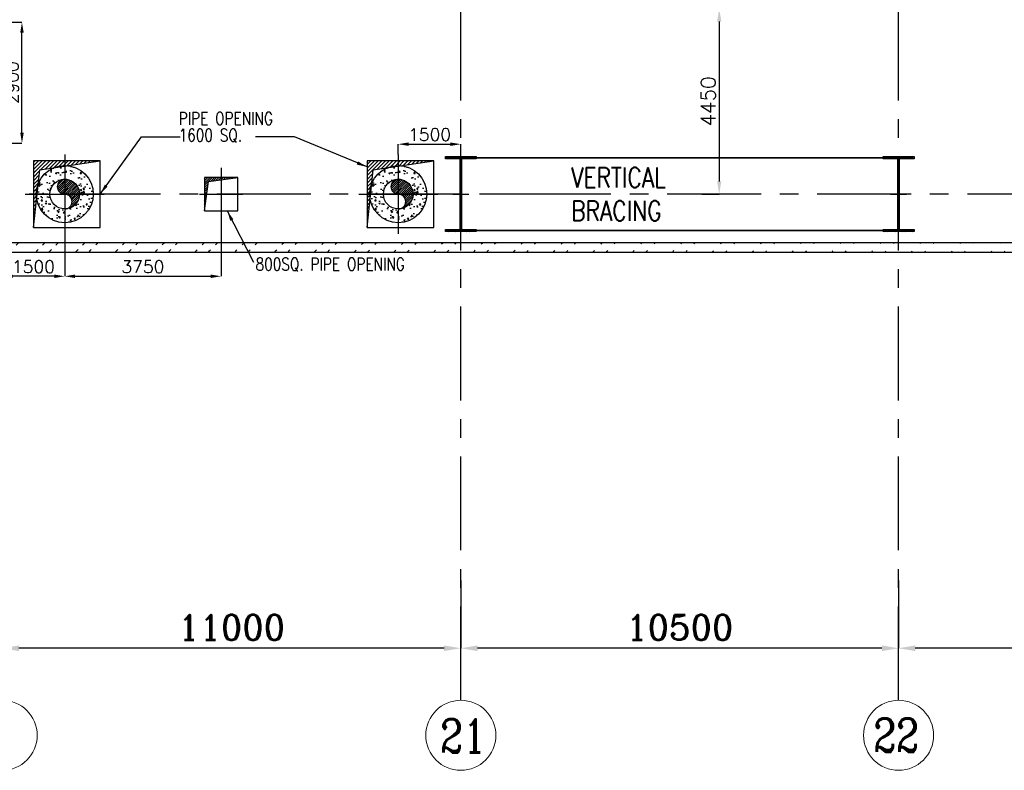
# Model space of a CAD drawing. Header units: inches. Extents: x 0 to 1564127, y -23460 to 23144100.
# Tile 47 of 215: x 237096 to 260711, y 80895 to 98913. Entities that reach past the tile are written whole.
import ezdxf

# ---------------------------------------------------------------- set-up
doc = ezdxf.new("R2010")
doc.units = ezdxf.units.IN
doc.header["$LTSCALE"] = 1800
doc.header["$MEASUREMENT"] = 0
doc.linetypes.add('CENTER', pattern=[2, 1.25, -0.25, 0.25, -0.25])
doc.linetypes.add('HIDDEN', pattern=[0.375, 0.25, -0.125])
doc.layers.get('0').update_dxf_attribs({"color": 253, "lineweight": 9})
for name, color, linetype in [('BRACING', 1, 'HIDDEN'), ('CEN', 2, 'CENTER'), ('COL', 1, 'Continuous'), ('DIM', 4, 'Continuous'), ('GRID', 251, 'CENTER'), ('INSULATION', 35, 'Continuous'), ('OPENING', 40, 'Continuous'), ('PIPE', 5, 'Continuous'), ('TEXT', 3, 'Continuous'), ('WALL', 6, 'Continuous')]:
    doc.layers.add(name, color=color, linetype=linetype)
doc.layers.add('STEEL', color=231, linetype='Continuous', lineweight=18)
doc.styles.add('HTX11', font='O8111901')
doc.styles.add('ROMANC', font='ROMANC.SHX')
doc.styles.add('ROMANS', font='romans.shx')
doc.dimstyles.new('K2', dxfattribs={"dimtxt": 600, "dimasz": 400, "dimexe": 200, "dimexo": 200, "dimgap": 200, "dimtad": 1, "dimdec": 0, "dimzin": 0, "dimdsep": 46, "dimtxsty": 'ROMANC', "dimcen": 0.09, "dimclrd": 256, "dimclrt": 4, "dimadec": 0, "dimazin": 0, "dimtfac": 1, "dimtdec": 0, "dimtofl": 0, "dimtmove": 1, "dimatfit": 3, "dimfxl": 0.18, "dimtolj": 1, "dimtzin": 0, "dimarcsym": 0})
doc.dimstyles.new('STANDARD1', dxfattribs={"dimtxt": 300, "dimasz": 250, "dimexe": 0, "dimexo": 0, "dimgap": 80, "dimtad": 1, "dimdec": 0, "dimzin": 0, "dimdsep": 46, "dimtxsty": 'ROMANS', "dimcen": 0, "dimclrd": 4, "dimclre": 4, "dimclrt": 7, "dimadec": 0, "dimazin": 0, "dimtfac": 0.09, "dimtdec": 0, "dimtix": 1, "dimtofl": 0, "dimtmove": 0, "dimatfit": 3, "dimfxl": 1, "dimtolj": 1, "dimtzin": 0, "dimarcsym": 0})
doc.dimstyles.new('USER175', dxfattribs={"dimscale": 175, "dimtxt": 2, "dimasz": 1.75, "dimexe": 0, "dimexo": 0, "dimgap": 0.5, "dimtad": 1, "dimdec": 0, "dimzin": 0, "dimdsep": 46, "dimtxsty": 'ROMANS', "dimcen": 0, "dimclrd": 4, "dimclre": 4, "dimclrt": 4, "dimadec": 0, "dimazin": 0, "dimtfac": 0.09, "dimtdec": 0, "dimtix": 1, "dimtofl": 0, "dimtmove": 0, "dimatfit": 3, "dimfxl": 1, "dimtolj": 1, "dimtzin": 0, "dimarcsym": 0})

# ---------------------------------------------------------------- blocks, each defined once
blk = doc.blocks.new('A-ROW COLUMN')
at = {"layer": 'COL'}
h = blk.add_hatch(dxfattribs=at)
h.set_pattern_fill('ANSI31', color=256, scale=200, style=0)
h.set_pattern_definition([(45, (165226.353, 18853.894), (-17.67767, 17.67767), [])])
h.paths.add_polyline_path([(180799, 40890), (181539, 40890), (181539, 40840), (180799, 40840)])
h.paths.add_polyline_path([(181153, 42590), (181185, 42590), (181185, 40890), (181153, 40890)])
h.paths.add_polyline_path([(180799, 42640), (181539, 42640), (181539, 42590), (180799, 42590)])
blk.add_line((181169, 40840), (181169, 42640))
at = {"layer": 'CEN'}
for p, q in [((181169, 40840), (181169, 42640)), ((180977, 41740), (181360, 41740))]:
    blk.add_line(p, q, dxfattribs=at)
at = {"layer": 'COL'}
for points in [[(180799, 42640), (181539, 42640), (181539, 42590), (180799, 42590)], [(181153, 42590), (181185, 42590), (181185, 40890), (181153, 40890)], [(180799, 40890), (181539, 40890), (181539, 40840), (180799, 40840)]]:
    blk.add_lwpolyline(points, close=True, dxfattribs=at)
blk = doc.blocks.new('*D356')
at = {"layer": 'Defpoints', "color": 0, "transparency": 16777216}
for p in [(258176, 85451), (270176, 84307), (258176, 83825)]:
    blk.add_point(p, dxfattribs=at)
at = {"layer": 'DIM', "color": 0, "lineweight": -2, "transparency": 16777216}
for p, q in [((258176, 85451), (258176, 83825)), ((270176, 84307), (270176, 83825))]:
    blk.add_line(p, q, dxfattribs=at)
at = {"layer": 'DIM', "lineweight": -2, "transparency": 16777216}
blk.add_line((269776, 83825), (258576, 83825), dxfattribs=at)
at = {"layer": 'DIM', "transparency": 16777216}
for points in [[(258576, 83892), (258576, 83758), (258176, 83825)], [(269776, 83892), (269776, 83758), (270176, 83825)]]:
    blk.add_solid(points, dxfattribs=at)
at = {"layer": 'DIM', "color": 4, "transparency": 16777216, "insert": (264176, 84325), "char_height": 600, "attachment_point": 5, "style": 'ROMANC'}
blk.add_mtext('\\A1;12000', dxfattribs=at)
blk = doc.blocks.new('*D357')
at = {"layer": 'Defpoints', "color": 0, "transparency": 16777216}
for p in [(247676, 85451), (258176, 84307), (247676, 83825)]:
    blk.add_point(p, dxfattribs=at)
at = {"layer": 'DIM', "color": 0, "lineweight": -2, "transparency": 16777216}
for p, q in [((247676, 85451), (247676, 83825)), ((258176, 84307), (258176, 83825))]:
    blk.add_line(p, q, dxfattribs=at)
at = {"layer": 'DIM', "lineweight": -2, "transparency": 16777216}
blk.add_line((257776, 83825), (248076, 83825), dxfattribs=at)
at = {"layer": 'DIM', "transparency": 16777216}
for points in [[(248076, 83892), (248076, 83758), (247676, 83825)], [(257776, 83892), (257776, 83758), (258176, 83825)]]:
    blk.add_solid(points, dxfattribs=at)
at = {"layer": 'DIM', "color": 4, "transparency": 16777216, "insert": (252926, 84325), "char_height": 600, "attachment_point": 5, "style": 'ROMANC'}
blk.add_mtext('\\A1;10500', dxfattribs=at)
blk = doc.blocks.new('*D358')
at = {"layer": 'Defpoints', "color": 0, "transparency": 16777216}
for p in [(236676, 85451), (247676, 84307), (236676, 83825)]:
    blk.add_point(p, dxfattribs=at)
at = {"layer": 'DIM', "color": 0, "lineweight": -2, "transparency": 16777216}
for p, q in [((236676, 85451), (236676, 83825)), ((247676, 84307), (247676, 83825))]:
    blk.add_line(p, q, dxfattribs=at)
at = {"layer": 'DIM', "lineweight": -2, "transparency": 16777216}
blk.add_line((247276, 83825), (237076, 83825), dxfattribs=at)
at = {"layer": 'DIM', "transparency": 16777216}
for points in [[(237076, 83892), (237076, 83758), (236676, 83825)], [(247276, 83892), (247276, 83758), (247676, 83825)]]:
    blk.add_solid(points, dxfattribs=at)
at = {"layer": 'DIM', "color": 4, "transparency": 16777216, "insert": (242176, 84325), "char_height": 600, "attachment_point": 5, "style": 'ROMANC'}
blk.add_mtext('\\A1;11000', dxfattribs=at)
blk = doc.blocks.new('*D372')
at = {"layer": 'Defpoints', "color": 0, "transparency": 16777216}
for p in [(250119, 99175), (253454, 94725), (253873, 94725)]:
    blk.add_point(p, dxfattribs=at)
at = {"layer": 'DIM', "color": 4, "lineweight": -2, "transparency": 16777216}
for p, q in [((250119, 99175), (253873, 99175)), ((253873, 98869), (253873, 95032)), ((253454, 94725), (253873, 94725))]:
    blk.add_line(p, q, dxfattribs=at)
at = {"layer": 'DIM', "color": 4, "transparency": 16777216}
for points in [[(253822, 98869), (253924, 98869), (253873, 99175)], [(253822, 95032), (253924, 95032), (253873, 94725)]]:
    blk.add_solid(points, dxfattribs=at)
at = {"layer": 'DIM', "color": 4, "transparency": 16777216, "insert": (253611, 96950), "char_height": 350, "attachment_point": 5, "rotation": 90, "style": 'ROMANS'}
blk.add_mtext('\\A1;4450', dxfattribs=at)
blk = doc.blocks.new('DIAHATCH-1')
h = blk.add_hatch()
h.set_pattern_fill('ANSI31', color=9, scale=0.4, angle=180, style=0)
h.set_pattern_definition([(225, (-22774.755, -47888.751615), (0.03535533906, -0.03535533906), [])])
h.paths.add_polyline_path([(0, 0.5), (0, 0, -1), (0, -0.5, 0.414214), (0.5, 0, 0.414214)])
h.paths.add_polyline_path([(0, 0.5, 1), (0, 0)])
blk.add_circle((0, 0), 0.5)
for centre, start, end in [((0, 0.25), 90, 270), ((0, -0.25), 270, 90)]:
    blk.add_arc(centre, 0.25, start, end)
blk = doc.blocks.new('*D666')
at = {"layer": 'Defpoints', "color": 0, "transparency": 16777216}
for p in [(236676, 93825), (238176, 93775), (236676, 92754)]:
    blk.add_point(p, dxfattribs=at)
at = {"layer": 'DIM', "color": 4, "lineweight": -2, "transparency": 16777216}
for p, q in [((236676, 93825), (236676, 92754)), ((238176, 93775), (238176, 92754)), ((237926, 92754), (236926, 92754))]:
    blk.add_line(p, q, dxfattribs=at)
at = {"layer": 'DIM', "color": 4, "transparency": 16777216}
for points in [[(236926, 92795), (236926, 92712), (236676, 92754)], [(237926, 92795), (237926, 92712), (238176, 92754)]]:
    blk.add_solid(points, dxfattribs=at)
at = {"layer": 'DIM', "color": 7, "transparency": 16777216, "insert": (237426, 92984), "char_height": 300, "attachment_point": 5, "style": 'ROMANS'}
blk.add_mtext('\\A1;1500', dxfattribs=at)
blk = doc.blocks.new('*D667')
at = {"layer": 'Defpoints', "color": 0, "transparency": 16777216}
for p in [(247676, 95924), (246176, 95675), (247676, 95625)]:
    blk.add_point(p, dxfattribs=at)
at = {"layer": 'DIM', "color": 4, "lineweight": -2, "transparency": 16777216}
for p, q in [((246176, 95675), (246176, 95924)), ((246426, 95924), (247426, 95924)), ((247676, 95625), (247676, 95924))]:
    blk.add_line(p, q, dxfattribs=at)
at = {"layer": 'DIM', "color": 4, "transparency": 16777216}
for points in [[(246426, 95966), (246426, 95883), (246176, 95924)], [(247426, 95966), (247426, 95883), (247676, 95924)]]:
    blk.add_solid(points, dxfattribs=at)
at = {"layer": 'DIM', "color": 7, "transparency": 16777216, "insert": (246926, 96154), "char_height": 300, "attachment_point": 5, "style": 'ROMANS'}
blk.add_mtext('\\A1;1500', dxfattribs=at)
blk = doc.blocks.new('*D675')
at = {"layer": 'Defpoints', "color": 0, "transparency": 16777216}
for p in [(241926, 94098), (238176, 93775), (241926, 92754)]:
    blk.add_point(p, dxfattribs=at)
at = {"layer": 'DIM', "color": 4, "lineweight": -2, "transparency": 16777216}
for p, q in [((241926, 94098), (241926, 92754)), ((238176, 93775), (238176, 92754)), ((238426, 92754), (241676, 92754))]:
    blk.add_line(p, q, dxfattribs=at)
at = {"layer": 'DIM', "color": 4, "transparency": 16777216}
for points in [[(238426, 92795), (238426, 92712), (238176, 92754)], [(241676, 92795), (241676, 92712), (241926, 92754)]]:
    blk.add_solid(points, dxfattribs=at)
at = {"layer": 'DIM', "color": 7, "transparency": 16777216, "insert": (240051, 92984), "char_height": 300, "attachment_point": 5, "style": 'ROMANS'}
blk.add_mtext('\\A1;3750', dxfattribs=at)
blk = doc.blocks.new('*D47')
at = {"layer": 'Defpoints', "color": 0, "transparency": 16777216}
for p in [(5250, 13500), (5250, 1000), (5833, 1000)]:
    blk.add_point(p, dxfattribs=at)
at = {"layer": 'DIM', "color": 4, "lineweight": -2, "transparency": 16777216}
for p, q in [((5250, 13500), (5833, 13500)), ((5833, 13250), (5833, 1250)), ((5250, 1000), (5833, 1000))]:
    blk.add_line(p, q, dxfattribs=at)
at = {"layer": 'DIM', "color": 4, "transparency": 16777216}
for points in [[(5791, 13250), (5875, 13250), (5833, 13500)], [(5791, 1250), (5875, 1250), (5833, 1000)]]:
    blk.add_solid(points, dxfattribs=at)
at = {"layer": 'DIM', "color": 4, "transparency": 16777216, "insert": (5603, 7250), "char_height": 300, "attachment_point": 5, "rotation": 90, "style": 'ROMANS'}
blk.add_mtext('\\A1;12500', dxfattribs=at)
blk = doc.blocks.new('*D48')
at = {"layer": 'Defpoints', "color": 0, "transparency": 16777216}
for p in [(0, 11018), (0, 10518), (1250, 10518)]:
    blk.add_point(p, dxfattribs=at)
at = {"layer": 'DIM', "color": 4, "lineweight": -2, "transparency": 16777216}
for p, q in [((0, 10518), (0, 11018)), ((1000, 11018), (250, 11018)), ((1250, 10518), (1250, 11018))]:
    blk.add_line(p, q, dxfattribs=at)
at = {"layer": 'DIM', "color": 4, "transparency": 16777216}
for points in [[(250, 11059), (250, 10976), (0, 11018)], [(1000, 11059), (1000, 10976), (1250, 11018)]]:
    blk.add_solid(points, dxfattribs=at)
at = {"layer": 'DIM', "color": 4, "transparency": 16777216, "insert": (625, 11248), "char_height": 300, "attachment_point": 5, "style": 'ROMANS'}
blk.add_mtext('\\A1;1250', dxfattribs=at)
blk = doc.blocks.new('*D49')
at = {"layer": 'Defpoints', "color": 0, "transparency": 16777216}
for p in [(5250, 11018), (1250, 10518), (5250, 10518)]:
    blk.add_point(p, dxfattribs=at)
at = {"layer": 'DIM', "color": 4, "lineweight": -2, "transparency": 16777216}
for p, q in [((1250, 10518), (1250, 11018)), ((1500, 11018), (5000, 11018)), ((5250, 10518), (5250, 11018))]:
    blk.add_line(p, q, dxfattribs=at)
at = {"layer": 'DIM', "color": 4, "transparency": 16777216}
for points in [[(1500, 11059), (1500, 10976), (1250, 11018)], [(5000, 11059), (5000, 10976), (5250, 11018)]]:
    blk.add_solid(points, dxfattribs=at)
at = {"layer": 'DIM', "color": 4, "transparency": 16777216, "insert": (3250, 11248), "char_height": 300, "attachment_point": 5, "style": 'ROMANS'}
blk.add_mtext('\\A1;4000', dxfattribs=at)
blk = doc.blocks.new('*D50')
at = {"layer": 'Defpoints', "color": 0, "transparency": 16777216}
for p in [(5250, 1000), (5250, 0), (5833, 0)]:
    blk.add_point(p, dxfattribs=at)
at = {"layer": 'DIM', "color": 4, "lineweight": -2, "transparency": 16777216}
for p, q in [((5250, 1000), (5833, 1000)), ((5833, 750), (5833, 250)), ((5250, 0), (5833, 0)), ((5833, 0), (5833, -2028))]:
    blk.add_line(p, q, dxfattribs=at)
at = {"layer": 'DIM', "color": 4, "transparency": 16777216}
for points in [[(5791, 750), (5875, 750), (5833, 1000)], [(5791, 250), (5875, 250), (5833, 0)]]:
    blk.add_solid(points, dxfattribs=at)
at = {"layer": 'DIM', "color": 4, "transparency": 16777216, "insert": (5603, -1441), "char_height": 300, "attachment_point": 5, "rotation": 90, "style": 'ROMANS'}
blk.add_mtext('\\A1;1000', dxfattribs=at)
blk = doc.blocks.new('*D661')
at = {"layer": 'Defpoints', "color": 0, "transparency": 16777216}
for p in [(236137, 98850), (237150, 98850), (236226, 95950)]:
    blk.add_point(p, dxfattribs=at)
at = {"layer": 'DIM', "color": 4, "lineweight": -2, "transparency": 16777216}
for p, q in [((236137, 98850), (237150, 98850)), ((237150, 96200), (237150, 98600)), ((236226, 95950), (237150, 95950))]:
    blk.add_line(p, q, dxfattribs=at)
at = {"layer": 'DIM', "color": 4, "transparency": 16777216}
for points in [[(237108, 98600), (237192, 98600), (237150, 98850)], [(237108, 96200), (237192, 96200), (237150, 95950)]]:
    blk.add_solid(points, dxfattribs=at)
at = {"layer": 'DIM', "color": 7, "transparency": 16777216, "insert": (236920, 97400), "char_height": 300, "attachment_point": 5, "rotation": 90, "style": 'ROMANS'}
blk.add_mtext('\\A1;2900', dxfattribs=at)
blk = doc.blocks.new('OIL MODULE OPENING')
at = {"layer": 'OPENING'}
h = blk.add_hatch(dxfattribs=at)
h.set_pattern_fill('ANSI31', color=256, scale=500, style=0)
h.set_pattern_definition([(45, (-646921.29, -70922.91), (-44.194174, 44.194174), [])])
h.paths.add_polyline_path([(2076.9, 12825.5), (5250, 13500), (1250, 13500), (1250, 1000)])
for p in [(5250, 13500), (1250, 1000)]:
    blk.add_line(p, (2076.9, 12825.5), dxfattribs=at)
blk.add_lwpolyline([(1250, 13500), (5250, 13500), (5250, 1000), (1250, 1000)], close=True, dxfattribs=at)
at = {"layer": 'STEEL', "flags": 128}
for points in [[(2732, 5627.3), (3048.8, 5944.7)], [(2744.8, 5791), (2898.4, 5944.7)], [(2744.8, 5489.4), (3200.3, 5944.7)], [(2744.8, 5338.4), (3350.7, 5944.7)], [(2744.8, 5187.6), (3502.1, 5944.7)], [(2744.8, 5916), (3128.8, 5531.6)], [(2866.4, 5944.7), (3184.3, 5627.3)], [(3017.9, 5944.7), (3280.3, 5682.4)], [(3168.3, 5944.7), (3874.4, 5239)], [(3319.7, 5944.7), (3874.4, 5389.8)], [(3390.1, 5682.4), (3652.5, 5944.7)], [(3470.1, 5944.7), (3874.4, 5540.8)], [(3486.1, 5627.3), (3804, 5944.7)], [(3621.6, 5944.7), (3874.4, 5691.6)], [(3772, 5944.7), (3874.4, 5842.4)], [(2744.8, 5765.2), (3561.9, 4948.5)], [(2806.7, 5702.7), (3561.9, 4948.5)], [(3108.5, 4948.5), (3874.4, 5713.8)], [(3541.6, 5531.6), (3874.4, 5864.6)], [(2732, 5627.3), (3407.2, 4952.2)], [(2744.8, 5463.5), (3255.7, 4952.2)], [(3255.7, 4952.2), (3874.4, 5563)], [(2744.8, 5036.8), (3128.8, 5421.2)], [(2744.8, 5312.6), (3108.5, 4948.5)], [(2810.9, 4952.2), (3184.3, 5325.5)], [(2961.3, 4952.2), (3280.3, 5270.4)], [(3390.1, 5270.4), (3709.1, 4952.2)], [(3407.2, 4952.2), (3874.4, 5412)], [(3486.1, 5325.5), (3859.5, 4952.2)], [(3541.6, 5421.2), (3874.4, 5088.2)], [(3561.9, 4948.5), (3874.4, 5261.2)], [(2744.8, 5161.8), (2961.3, 4952.2)], [(3709.1, 4952.2), (3874.4, 5110.4)]]:
    blk.add_lwpolyline(points, dxfattribs=at)
blk.add_lwpolyline([(3548, 5476.3, 1), (3121.3, 5476.3, 1), (3548, 5476.3)], format="xyb", dxfattribs=at)
at = {"layer": 'STEEL', "style": 'HTX11'}
blk.add_text('R', height=333.3, dxfattribs=at).set_placement((3208.5, 5335.5))
at = {"layer": 'TEXT', "color": 3, "style": 'ROMANS', "width": 0.8}
for s, p in [('OPENINGS FOR', (7308.5, 1372.1)), ('OIL MODULE', (8097.2, 1623.8))]:
    blk.add_text(s, height=500, rotation=90, dxfattribs=at).set_placement(p)
at = {"layer": 'DIM'}
dim = blk.add_linear_dim(base=(5833.1, 1000), p1=(5250, 13500), p2=(5250, 1000), angle=270, dimstyle='STANDARD1', dxfattribs=at)
dim.commit()
dim.dimension.update_dxf_attribs({"geometry": '*D47', "text_midpoint": (5603.1, 7250)})
for base, p2, picture, middle in [((0, 11017.5), (0, 10517.5), '*D48', (625, 11247.5)), ((5250, 11017.5), (5250, 10517.5), '*D49', (3250, 11247.5))]:
    dim = blk.add_linear_dim(base=base, p1=(1250, 10517.5), p2=p2, dimstyle='STANDARD1', dxfattribs=at)
    dim.commit()
    dim.dimension.update_dxf_attribs({"geometry": picture, "text_midpoint": middle})
dim = blk.add_linear_dim(base=(5833.1, 0), p1=(5250, 1000), p2=(5250, 0), angle=90, dimstyle='STANDARD1', dxfattribs=at)
dim.commit()
dim.dimension.update_dxf_attribs({"geometry": '*D50', "text_midpoint": (5833.1, -1441), "dimtype": 128})

msp = doc.modelspace()

# ---------------------------------------------------------------- hatches: boundary and pattern name
h = msp.add_hatch()
h.set_pattern_fill('ANSI32', color=256, scale=1800, style=0)
edge = h.paths.add_edge_path()
edge.add_line((24935.76, 93335.31), (270915.76, 93335.31))
edge.add_line((25165.76, 93565.31), (270685.76, 93565.31))
h = msp.add_hatch()
h.set_pattern_fill('ANSI32', color=256, scale=1800, style=0)
edge = h.paths.add_edge_path()
edge.add_line((149675.76, 93335.31), (270915.76, 93335.31))
edge.add_line((149675.76, 93565.31), (270685.76, 93565.31))
at = {"layer": 'INSULATION', "linetype": 'Continuous'}
h = msp.add_hatch(dxfattribs=at)
h.set_pattern_fill('AR-CONC', color=256, scale=50, style=0)
h.set_pattern_definition([(50, (-1090563.06, -312451.13), (358.63009, -31.37607), [37.5, -412.5]), (355, (-1090563.06, -312451.13), (-69.37567, 376.09607), [30, -330]), (100.4514, (-1090533.17, -312453.74), (289.25469, 344.71977), [31.870095, -350.57106]), (46.1842, (-1090563.06, -312351.13), (533.62052, -82.75951), [56.25, -618.75]), (96.6356, (-1090518.6, -312358), (467.33135, 487.05894), [47.80514, -525.8565]), (351.1842, (-1090563.06, -312351.13), (467.33097, 487.0593), [45, -495]), (21, (-1090513.06, -312376.13), (298.453526, -201.309445), [37.5, -412.5]), (326, (-1090513.06, -312376.13), (121.65767, 362.57502), [30, -330]), (71.4514, (-1090488.2, -312392.9), (420.11131, 161.26525), [31.870095, -350.57106]), (37.5, (-1090563.06, -312451.13), (6.079928, 166.446927), [0, -326, 0, -335, 0, -331.25]), (7.5, (-1090563.06, -312451.13), (131.534769, 197.205856), [0, -191, 0, -318.5, 0, -126.25]), (327.5, (-1090674.56, -312451.13), (266.911218, -11.277436), [0, -125, 0, -390, 0, -517.5]), (317.5, (-1090724.56, -312451.13), (291.593085, 50.05249), [0, -162.5, 0, -259, 0, -367.5])])
edge = h.paths.add_edge_path()
edge.add_arc((238175.76, 94725.31), 685.5, 0, 360)
edge = h.paths.add_edge_path(flags=17)
edge.add_arc((238175.76, 94725.31), 355.5, 0, 360)
h = msp.add_hatch(dxfattribs=at)
h.set_pattern_fill('AR-CONC', color=256, scale=50, style=0)
h.set_pattern_definition([(50, (-1082563.06, -312451.13), (358.63009, -31.37607), [37.5, -412.5]), (355, (-1082563.06, -312451.13), (-69.37567, 376.09607), [30, -330]), (100.4514, (-1082533.18, -312453.74), (289.25469, 344.71977), [31.870095, -350.57106]), (46.1842, (-1082563.06, -312351.13), (533.62052, -82.75951), [56.25, -618.75]), (96.6356, (-1082518.6, -312358), (467.33135, 487.05894), [47.80514, -525.8565]), (351.1842, (-1082563.06, -312351.13), (467.33097, 487.0593), [45, -495]), (21, (-1082513.06, -312376.13), (298.453526, -201.309445), [37.5, -412.5]), (326, (-1082513.06, -312376.13), (121.65767, 362.57502), [30, -330]), (71.4514, (-1082488.2, -312392.9), (420.11131, 161.26525), [31.870095, -350.57106]), (37.5, (-1082563.06, -312451.13), (6.079928, 166.446927), [0, -326, 0, -335, 0, -331.25]), (7.5, (-1082563.06, -312451.13), (131.534769, 197.205856), [0, -191, 0, -318.5, 0, -126.25]), (327.5, (-1082674.56, -312451.13), (266.911218, -11.277436), [0, -125, 0, -390, 0, -517.5]), (317.5, (-1082724.56, -312451.13), (291.593085, 50.05249), [0, -162.5, 0, -259, 0, -367.5])])
edge = h.paths.add_edge_path()
edge.add_arc((246175.75, 94725.31), 685.5, 0, 360)
edge = h.paths.add_edge_path(flags=17)
edge.add_arc((246175.75, 94725.31), 355.5, 0, 360)
at = {"layer": 'OPENING'}
h = msp.add_hatch(dxfattribs=at)
h.set_pattern_fill('ANSI31', color=8, scale=500, style=0)
h.set_pattern_definition([(45, (108332, 38697.683), (-44.194174, 44.194174), [])])
h.paths.add_polyline_path([(239025.76, 95525.31), (237425.76, 95525.31), (237636.19, 95314.87)])
h.paths.add_polyline_path([(237576.51, 95305.83), (237636.19, 95314.87), (237425.76, 95525.31), (237425.76, 93925.31)])
h = msp.add_hatch(dxfattribs=at)
h.set_pattern_fill('ANSI31', color=8, scale=500, style=0)
h.set_pattern_definition([(45, (109582, 38697.683), (-44.194174, 44.194174), [])])
h.paths.add_polyline_path([(247025.75, 95525.31), (245425.75, 95525.31), (245636.19, 95314.87)])
h.paths.add_polyline_path([(245576.51, 95305.83), (245636.19, 95314.87), (245425.75, 95525.31), (245425.75, 93925.31)])
h = msp.add_hatch(dxfattribs=at)
h.set_pattern_fill('ANSI31', color=8, scale=300, style=0)
h.set_pattern_definition([(45, (135419.9, 54698.396), (-26.516504, 26.516504), [])])
h.paths.add_polyline_path([(241925.76, 95125.31), (241525.76, 95125.31), (241525.76, 94725.31), (241580.68, 94725.31), (241622.35, 95028.72), (241925.76, 95070.38)])
h.paths.add_polyline_path([(242325.76, 95125.31), (241925.76, 95125.31), (241925.76, 95070.38)])
h.paths.add_polyline_path([(241580.68, 94725.31), (241525.76, 94725.31), (241525.76, 94325.31)])

# ---------------------------------------------------------------- linework, layer by layer
for centre in [(236675.76, 81735.38), (236675.76, 81735.38), (247675.76, 81735.38), (247675.76, 81735.38), (258175.76, 81735.38), (258175.76, 81735.38)]:
    msp.add_circle(centre, 840.34)
at = {"layer": 'BRACING', "const_width": 40}
for points in [[(248045.76, 95600.31), (257805.76, 95600.31)], [(248045.76, 93850.31), (257805.76, 93850.31)]]:
    msp.add_lwpolyline(points, dxfattribs=at)
at = {"layer": 'CEN'}
for p, q in [((238175.76, 95675.31), (238175.76, 93775.31)), ((246175.75, 95675.31), (246175.75, 93775.31)), ((241925.76, 95352.84), (241925.76, 94097.78)), ((237225.76, 94725.31), (239125.76, 94725.31)), ((241407.65, 94725.31), (242443.86, 94725.31)), ((245225.75, 94725.31), (247125.75, 94725.31)), ((249775.76, 94725.31), (248175.76, 94725.31))]:
    msp.add_line(p, q, dxfattribs=at)
at = {"layer": 'GRID'}
for p, q in [((247675.76, 82575.72), (247675.76, 141225.31)), ((258175.76, 82575.72), (258175.76, 141225.31)), ((276475.76, 94725.31), (141375.76, 94725.31))]:
    msp.add_line(p, q, dxfattribs=at)
at = {"layer": 'INSULATION', "linetype": 'Continuous'}
for centre in [(238175.76, 94725.31), (246175.75, 94725.31)]:
    msp.add_circle(centre, 685.5, dxfattribs=at)
at = {"layer": 'OPENING'}
for p, q in [((237576.51, 95305.83), (239025.76, 95525.31)), ((245576.51, 95305.83), (247025.75, 95525.31)), ((237425.76, 93925.31), (237576.51, 95305.83)), ((245425.75, 93925.31), (245576.51, 95305.83))]:
    msp.add_line(p, q, dxfattribs=at)
for points in [[(237425.76, 93925.31), (239025.76, 93925.31), (239025.76, 95525.31), (237425.76, 95525.31)], [(245425.75, 93925.31), (247025.75, 93925.31), (247025.75, 95525.31), (245425.75, 95525.31)], [(241525.76, 94325.31), (242325.76, 94325.31), (242325.76, 95125.31), (241525.76, 95125.31)]]:
    msp.add_lwpolyline(points, close=True, dxfattribs=at)
msp.add_lwpolyline([(241525.76, 94325.31), (241622.35, 95028.72), (242325.76, 95125.31)], dxfattribs=at)
at = {"layer": 'WALL'}
for p, q in [((25165.76, 93565.31), (270685.76, 93565.31)), ((24935.76, 93335.31), (270915.76, 93335.31))]:
    msp.add_line(p, q, dxfattribs=at)

# ---------------------------------------------------------------- block references
msp.add_blockref('OIL MODULE OPENING', (258175.76, 100825.31))
at = {"layer": 'COL'}
for p in [(66507.22, 52985.56), (77007.22, 52985.56)]:
    msp.add_blockref('A-ROW COLUMN', p, dxfattribs=at)
at = {"layer": 'PIPE', "xscale": 711, "yscale": 711, "zscale": 711}
for p in [(238175.76, 94725.31), (246175.75, 94725.31)]:
    msp.add_blockref('DIAHATCH-1', p, dxfattribs=at)

# ---------------------------------------------------------------- texts
at = {"layer": 'TEXT', "width": 0.8}
for s, height, style, p in [('PIPE OPENING', 300, 'ROMANS', (240907.59, 96392.43)), ('1600 SQ. ', 300, 'ROMANS', (240907.59, 95992.43)), ('800SQ. PIPE OPENING', 300, 'ROMANS', (242753.84, 92896.22)), ('21', 800, 'ROMANC', (247179.42, 81319.39)), ('22', 800, 'ROMANC', (257568.37, 81336.81))]:
    msp.add_text(s, height=height, dxfattribs=dict(at, style=style)).set_placement(p)
at = {"layer": 'TEXT', "insert": (250320.51, 95365.31), "char_height": 480, "width": 2515.419, "attachment_point": 1, "style": 'ROMANS'}
msp.add_mtext('{\\W0.8;VERTICAL BRACING}', dxfattribs=at)

# ---------------------------------------------------------------- dimensions: what is measured, and where the dimension line sits
at = {"layer": 'DIM'}
for base, p1, p2, dimstyle, picture, middle in [((253873.39, 94725.31), (250119.21, 99175.31), (253453.78, 94725.31), 'USER175', '*D372', (253610.89, 96950.31)), ((237149.88, 98850.31), (236225.76, 95950.31), (236136.81, 98850.31), 'STANDARD1', '*D661', (236919.88, 97400.31))]:
    dim = msp.add_linear_dim(base=base, p1=p1, p2=p2, angle=90, dimstyle=dimstyle, dxfattribs=at)
    dim.commit()
    dim.dimension.update_dxf_attribs({"geometry": picture, "text_midpoint": middle})
for base, p1, p2, picture, middle in [((247675.76, 95924.3), (246175.75, 95675.31), (247675.76, 95625.31), '*D667', (246925.75, 96154.3)), ((241925.76, 92753.55), (238175.76, 93775.31), (241925.76, 94097.78), '*D675', (240050.76, 92983.55)), ((236675.76, 92753.55), (238175.76, 93775.31), (236675.76, 93825.31), '*D666', (237425.76, 92983.55))]:
    dim = msp.add_linear_dim(base=base, p1=p1, p2=p2, dimstyle='STANDARD1', dxfattribs=at)
    dim.commit()
    dim.dimension.update_dxf_attribs({"geometry": picture, "text_midpoint": middle})
for base, p1, p2, picture, middle in [((236675.76, 83825.02), (247675.76, 84306.69), (236675.76, 85450.59), '*D358', (242175.76, 84325.02)), ((247675.76, 83825.02), (258175.76, 84306.69), (247675.76, 85450.59), '*D357', (252925.76, 84325.02)), ((258175.76, 83825.02), (270175.76, 84306.69), (258175.76, 85450.59), '*D356', (264175.76, 84325.02))]:
    dim = msp.add_linear_dim(base=base, p1=p1, p2=p2, angle=180, dimstyle='K2', override={"dimexe": 0, "dimexo": 0}, dxfattribs=at)
    dim.commit()
    dim.dimension.update_dxf_attribs({"geometry": picture, "text_midpoint": middle})

# ---------------------------------------------------------------- leaders
for points in [[(239025.76, 94725.31), (240016.21, 96099.75), (240947.29, 96099.75)], [(245425.75, 95378.19), (243685.3, 96099.75), (242754.21, 96099.75)], [(242070.45, 94325.31), (242702.81, 93094.08)]]:
    msp.add_leader(points, dimstyle='STANDARD1', override={"dimtad": 0}, dxfattribs=at)

doc.saveas('drawing.dxf')
